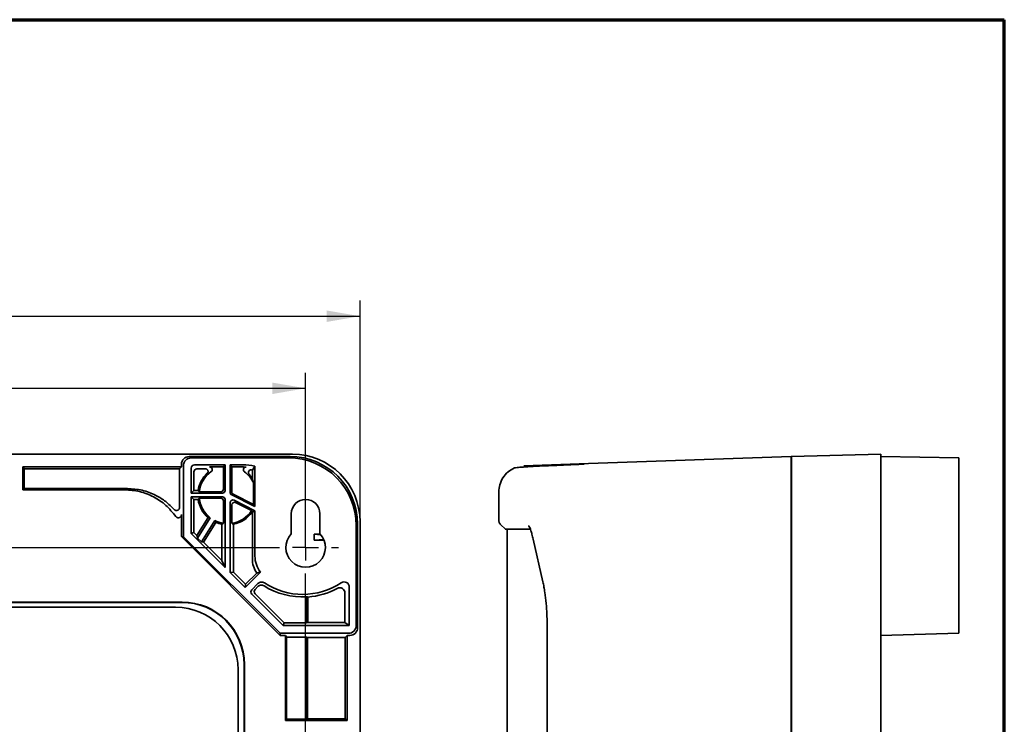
# Model space of a CAD drawing. Header units: millimetres. Extents: x 8 to 210, y -1 to 292.
# Tile 5 of 5: x 110 to 205, y 224 to 292. Entities that reach past the tile are written whole.
import ezdxf

# ---------------------------------------------------------------- set-up
doc = ezdxf.new("R2010")
doc.units = ezdxf.units.MM
doc.layers.add('ЦВЕТ_ОСНОВНОЙ_НАДПИСИ_И_РАМКИ', color=7, linetype='Continuous')
doc.layers.add('ЧЕРТЕЖ', color=234, linetype='Continuous', lineweight=25)
doc.styles.add('SLDTEXTSTYLE1', font='TXT', dxfattribs={"width": 0.7})
doc.dimstyles.new('SLDDIMSTYLE0', dxfattribs={"dimtxt": 3.5, "dimasz": 3.2, "dimexe": 0, "dimexo": 0.0625, "dimgap": 0.875, "dimtad": 2, "dimdec": 1, "dimlfac": 2, "dimrnd": 1e-09, "dimzin": 12, "dimdsep": 46, "dimtxsty": 'SLDTEXTSTYLE1', "dimsah": 1, "dimcen": 0.09, "dimadec": 0, "dimazin": 3, "dimtfac": 1, "dimtdec": 1, "dimtofl": 0, "dimtmove": 0, "dimatfit": 3, "dimfxl": 0, "dimfrac": 2, "dimtolj": 1, "dimtzin": 12, "dimarcsym": 0})
doc.dimstyles.new('SLDDIMSTYLE1', dxfattribs={"dimtxt": 3.5, "dimasz": 3.2, "dimexe": 0, "dimexo": 0.0625, "dimgap": 0.875, "dimtad": 2, "dimdec": 1, "dimlfac": 2, "dimrnd": 1e-09, "dimzin": 12, "dimdsep": 46, "dimtxsty": 'SLDTEXTSTYLE1', "dimsah": 1, "dimcen": 0.09, "dimadec": 0, "dimazin": 3, "dimtol": 1, "dimtp": 0.2, "dimtm": 0.2, "dimtfac": 1, "dimtdec": 1, "dimtofl": 0, "dimtmove": 0, "dimatfit": 3, "dimfxl": 0, "dimfrac": 2, "dimtolj": 1, "dimarcsym": 0})

# ---------------------------------------------------------------- blocks, each defined once
blk = doc.blocks.new('_D_2')
at = {"layer": 'ЧЕРТЕЖ'}
for p, q in [((43.575, 251.721), (43.575, 264.987)), ((143.036, 243.723), (143.036, 264.987)), ((43.575, 263.487), (143.036, 263.487)), ((43.575, 243.723), (43.575, 248.721))]:
    blk.add_line(p, q, dxfattribs=at)
for points in [[(43.575, 263.487), (46.775, 262.937), (46.775, 264.037)], [(143.036, 263.487), (139.836, 264.037), (139.836, 262.937)]]:
    blk.add_solid(points, dxfattribs=at)
at = {"layer": 'ЧЕРТЕЖ', "insert": (89.965, 267.998), "char_height": 3.5, "attachment_point": 1, "style": 'SLDTEXTSTYLE1'}
blk.add_mtext('198,9', dxfattribs=at)
blk = doc.blocks.new('_D_3')
at = {"layer": 'ЧЕРТЕЖ'}
for p, q in [((48.805, 251.721), (48.805, 258.052)), ((137.805, 241.242), (137.805, 258.052)), ((48.805, 256.552), (137.805, 256.552)), ((48.805, 241.242), (48.805, 248.721))]:
    blk.add_line(p, q, dxfattribs=at)
for points in [[(48.805, 256.552), (52.005, 256.002), (52.005, 257.102)], [(137.805, 256.552), (134.605, 257.102), (134.605, 256.002)]]:
    blk.add_solid(points, dxfattribs=at)
at = {"layer": 'ЧЕРТЕЖ', "attachment_point": 1, "style": 'SLDTEXTSTYLE1'}
for s, insert, char_height in [('178', (82.554, 261.063), 3.5), ('±0,2', (91.561, 260.022), 2.45)]:
    blk.add_mtext(s, dxfattribs=dict(at, insert=insert, char_height=char_height))
blk = doc.blocks.new('SW_CENTERMARKSYMBOL_0')
at = {"layer": 'ЧЕРТЕЖ', "color": 0}
for p, q in [((89, 59), (89, 59.65)), ((89, 56.5), (89, 57.75)), ((2.5, 56.5), (86.5, 56.5)), ((89, 56.5), (87.75, 56.5)), ((89, 56.5), (89, 55.25)), ((89, 56.5), (90.25, 56.5)), ((91.5, 56.5), (92.15, 56.5)), ((89, 2.5), (89, 54))]:
    blk.add_line(p, q, dxfattribs=at)

msp = doc.modelspace()

# ---------------------------------------------------------------- linework, layer by layer
at = {"color": 7, "linetype": 'Continuous', "lineweight": 35}
for p, q in [((50.073, 250.221), (136.538, 250.221)), ((184.536, 249.997), (193.111, 250.221)), ((184.536, 243.499), (184.536, 249.997)), ((193.111, 250.221), (193.111, 243.723)), ((125.861, 248.992), (125.861, 249.242)), ((126.058, 249.111), (126.058, 242.283)), ((136.307, 249.992), (126.611, 249.992)), ((126.808, 249.861), (136.176, 249.861)), ((127.107, 249.188), (130.055, 249.188)), ((130.055, 249.188), (129.898, 248.992)), ((130.055, 249.188), (130.055, 246.716)), ((130.555, 249.188), (130.555, 246.517)), ((130.555, 249.188), (130.713, 248.992)), ((130.555, 249.188), (131.754, 249.188)), ((132.93, 249.081), (132.93, 245.175)), ((158.799, 249.095), (165.001, 249.312)), ((165.001, 249.312), (184.486, 249.992)), ((184.486, 249.992), (184.486, 243.496)), ((184.486, 249.15), (184.536, 249.15)), ((193.111, 249.992), (200.611, 249.861)), ((200.611, 249.861), (200.611, 243.362)), ((110.605, 248.992), (125.861, 248.992)), ((110.605, 248.992), (110.605, 246.791)), ((110.605, 248.992), (110.723, 248.815)), ((125.685, 248.815), (110.723, 248.815)), ((110.723, 246.909), (110.723, 248.815)), ((125.861, 248.992), (125.685, 248.815)), ((125.685, 245.109), (125.685, 248.815)), ((126.807, 246.466), (126.807, 248.888)), ((127.056, 246.715), (127.056, 248.515)), ((128.172, 248.815), (127.356, 248.815)), ((129.898, 248.992), (128.575, 248.992)), ((129.898, 246.847), (129.898, 248.992)), ((130.713, 246.584), (130.713, 248.992)), ((131.557, 248.992), (130.713, 248.992)), ((132.682, 247.897), (132.682, 248.683)), ((132.8, 245.386), (132.8, 247.45)), ((110.723, 246.909), (110.605, 246.791)), ((110.605, 246.791), (120.401, 246.791)), ((120.684, 246.909), (110.723, 246.909)), ((127.056, 246.715), (126.807, 246.466)), ((129.805, 246.466), (126.807, 246.466)), ((127.056, 246.715), (127.469, 246.715)), ((127.573, 246.597), (129.648, 246.597)), ((132.93, 245.175), (130.694, 246.293)), ((130.851, 246.361), (132.8, 245.386)), ((156.386, 246.598), (156.386, 243.874)), ((129.805, 246.116), (126.807, 246.116)), ((126.807, 246.116), (126.807, 242.578)), ((127.056, 245.867), (126.807, 246.116)), ((127.056, 245.867), (127.469, 245.867)), ((127.056, 242.681), (127.056, 245.867)), ((127.573, 245.985), (129.648, 245.985)), ((129.898, 243.572), (129.898, 245.735)), ((130.055, 245.866), (130.055, 239.329)), ((130.555, 245.566), (130.555, 238.829)), ((130.713, 243.572), (130.713, 245.341)), ((132.93, 244.783), (130.917, 245.79)), ((131.074, 245.565), (132.613, 244.795)), ((132.8, 245.386), (132.93, 245.175)), ((125.861, 242.294), (125.861, 244.406)), ((132.653, 244.644), (132.682, 244.629)), ((132.682, 244.629), (132.93, 244.783)), ((132.682, 240.167), (132.682, 244.629)), ((132.93, 240.416), (132.93, 244.783)), ((136.43, 244.492), (136.43, 242.553)), ((139.18, 242.553), (139.18, 244.492)), ((128.436, 244.116), (127.35, 242.386)), ((127.414, 242.155), (128.638, 244.105)), ((127.777, 241.793), (129.061, 243.839)), ((129.159, 243.662), (127.97, 241.767)), ((129.757, 239.979), (129.757, 243.476)), ((130.854, 238.882), (130.854, 243.476)), ((142.806, 243.493), (142.806, 233.546)), ((143.036, 243.723), (143.036, 184.761)), ((156.562, 243.45), (157.014, 242.998)), ((184.486, 184.988), (184.486, 243.496)), ((184.536, 184.985), (184.536, 243.499)), ((193.111, 243.723), (193.111, 184.761)), ((127.056, 242.681), (126.807, 242.578)), ((126.807, 242.578), (130.055, 239.329)), ((127.056, 242.681), (127.35, 242.386)), ((139.256, 242.469), (138.637, 242.516)), ((138.637, 241.95), (138.637, 242.516)), ((142.675, 233.742), (142.675, 243.362)), ((157.005, 243.002), (157.137, 242.995)), ((157.186, 242.995), (157.186, 185.489)), ((200.611, 233.742), (200.611, 243.362)), ((126.058, 242.283), (125.861, 242.294)), ((125.861, 242.294), (135.36, 232.796)), ((135.348, 232.992), (126.058, 242.283)), ((127.35, 242.386), (127.414, 242.155)), ((127.777, 241.793), (127.414, 242.155)), ((127.97, 241.767), (127.777, 241.793)), ((127.97, 241.767), (129.757, 239.979)), ((139.54, 242.018), (138.637, 241.95)), ((159.688, 242.037), (160.616, 237.951)), ((129.757, 239.979), (130.055, 239.329)), ((130.854, 238.882), (130.555, 238.829)), ((130.555, 238.829), (131.987, 237.397)), ((130.854, 238.882), (132.023, 237.714)), ((133.463, 238.873), (131.987, 237.397)), ((132.023, 237.714), (133.097, 238.788)), ((131.987, 237.397), (132.023, 237.714)), ((133.207, 237.768), (132.624, 237.185)), ((132.624, 236.761), (135.641, 233.743)), ((132.94, 237.22), (133.198, 237.478)), ((132.94, 236.796), (135.744, 233.992)), ((141.59, 236.87), (141.59, 234.018)), ((142.003, 237.438), (142.003, 233.743)), ((125.922, 235.996), (61.759, 235.996)), ((61.786, 235.97), (125.896, 235.97)), ((137.885, 236.498), (137.885, 233.992)), ((138.016, 234.018), (138.016, 236.48)), ((125.305, 235.492), (62.305, 235.492)), ((135.744, 233.992), (135.641, 233.743)), ((137.885, 233.992), (135.744, 233.992)), ((137.885, 233.992), (138.016, 234.018)), ((141.59, 234.018), (138.016, 234.018)), ((142.003, 233.743), (141.59, 234.018)), ((161.029, 233.921), (161.029, 194.563)), ((135.348, 232.992), (141.925, 232.992)), ((135.36, 232.796), (135.348, 232.992)), ((135.641, 233.743), (142.003, 233.743)), ((200.611, 232.992), (193.111, 232.796)), ((200.611, 233.742), (200.611, 232.992)), ((135.855, 232.796), (135.36, 232.796)), ((135.855, 232.796), (135.973, 232.619)), ((135.855, 232.796), (135.855, 224.617)), ((137.885, 232.619), (135.973, 232.619)), ((135.973, 224.735), (135.973, 232.619)), ((137.994, 232.586), (137.885, 232.619)), ((137.885, 232.619), (137.885, 224.735)), ((141.597, 232.586), (137.994, 232.586)), ((137.994, 224.757), (137.994, 232.586)), ((141.597, 232.586), (141.806, 232.796)), ((141.597, 232.586), (141.597, 224.757)), ((142.056, 232.796), (141.806, 232.796)), ((141.806, 224.617), (141.806, 232.796)), ((193.111, 231.992), (193.116, 231.992)), ((193.111, 231.975), (193.116, 231.975)), ((193.116, 231.992), (193.116, 231.975)), ((193.116, 231.975), (193.116, 230.225)), ((193.111, 230.225), (193.116, 230.225)), ((193.111, 230.211), (193.116, 230.211)), ((193.116, 230.225), (193.116, 230.211)), ((131.305, 206.492), (131.305, 229.492)), ((131.888, 229.978), (131.888, 205.909)), ((131.914, 205.883), (131.914, 230.004)), ((193.111, 229.172), (193.116, 229.172)), ((193.116, 229.172), (193.116, 228.48)), ((193.111, 228.48), (193.116, 228.48)), ((193.116, 228.48), (193.116, 227.344)), ((193.111, 227.344), (193.116, 227.344)), ((193.111, 227.307), (193.116, 227.307)), ((135.973, 224.735), (135.855, 224.617)), ((141.806, 224.617), (135.855, 224.617)), ((135.973, 224.735), (137.885, 224.735)), ((137.994, 224.757), (137.885, 224.735)), ((137.994, 224.757), (141.597, 224.757)), ((141.806, 224.617), (141.597, 224.757))]:
    msp.add_line(p, q, dxfattribs=at)
at = {"color": 7, "linetype": 'Continuous', "lineweight": 35, "flags": 128}
msp.add_lwpolyline([(132.682, 248.683), (132.821, 248.906), (132.93, 249.081)], dxfattribs=at)
at = {"color": 7, "linetype": 'Continuous', "lineweight": 35}
for centre, radius, start, end in [((131.754, 242.687), 6.501, 79.57199, 90.00032), ((130.305, 246.291), 2.868, 133.17835, 171.50001), ((130.305, 246.291), 2.75, 125.23563, 173.60986), ((128.575, 248.742), 0.25, 305.14359, 90.05768), ((131.557, 242.49), 6.502, 85.343, 90.00006), ((132.065, 248.721), 0.25, 85.25885, 234.22051), ((130.305, 246.291), 2.75, 24.91405, 54.08606), ((130.305, 246.291), 2.868, 34.04523, 43.92984), ((130.805, 246.517), 0.25, 180.00007, 243.43726), ((130.962, 246.584), 0.25, 180.00007, 243.43726), ((130.305, 246.291), 2.868, 188.49999, 229.32804), ((130.305, 246.291), 2.75, 186.39014, 232.66999), ((137.805, 244.492), 1.375, 0, 180), ((130.305, 246.291), 2.75, 278.5132, 327.04481), ((130.305, 246.291), 2.868, 281.02623, 324.93495), ((130.305, 246.291), 2.75, 243.10181, 261.4868), ((130.305, 246.291), 2.868, 246.44376, 258.97377), ((137.805, 241.242), 1.9, 136.3595, 43.6405), ((137.514, 243.462), 6.725, 236.82566, 303.51408), ((141.503, 237.438), 0.5, 359.98727, 123.54712), ((137.514, 243.462), 6.974, 237.98747, 273.05171), ((137.514, 243.462), 7, 274.11655, 298.48388), ((125.305, 229.492), 6, 360, 90)]:
    msp.add_arc(centre, radius, start, end, dxfattribs=at)
for centre, major_axis, ratio, start_param, end_param in [((136.534, 243.719), (4.599, 4.599), 0.999315, 5.49813, 7.068241), ((126.612, 249.242), (-0.624, 0.416), 0.999505, 5.300561, 6.870901), ((126.808, 249.111), (-0.624, 0.416), 0.999505, 5.300561, 6.870901), ((127.107, 248.888), (0.166, -0.25), 0.999505, 2.553877, 4.124217), ((136.174, 243.36), (4.598, 4.598), 0.999695, 5.497939, 7.068431), ((136.305, 243.491), (-4.598, -4.598), 0.999695, 2.356347, 3.926839), ((127.356, 248.515), (-0.166, 0.25), 0.999505, 5.69547, 7.265809), ((131.376, 242.313), (-4.59, -4.608), 0.999314, 3.723207, 3.736427), ((129.648, 246.847), (0.192, -0.16), 0.999628, 5.407288, 6.977719), ((129.805, 246.717), (0.192, -0.16), 0.999628, 5.407288, 6.977719), ((129.648, 245.735), (0.192, 0.16), 0.999628, 5.588652, 7.159083), ((129.805, 245.866), (0.192, 0.16), 0.999628, 5.588652, 7.159083), ((130.805, 245.566), (-0.143, 0.205), 0.999332, 5.210104, 7.243954), ((130.963, 245.341), (0.143, -0.205), 0.999332, 2.068512, 4.102361), ((127.681, 247.939), (3.938, -2.471), 0.745432, 5.324735, 5.371998), ((132.93, 244.644), (3.938, -2.471), 0.745432, 4.05278, 4.100043), ((123.732, 246.291), (7.888, 0), 0.552827, 5.58151, 5.609755), ((136.879, 246.291), (7.888, 0), 0.552827, 3.815023, 3.843267), ((134.797, 242.487), (6.75, 0), 0.005237, 0.856823, 0.965682), ((134.797, 241.979), (6.75, 0), 0.005237, 5.317503, 5.497107), ((135.182, 240.168), (-1.768, -1.768), 0.999695, 5.497939, 6.082244), ((135.431, 240.416), (-1.768, -1.768), 0.999695, 5.497939, 6.162895), ((135.806, 240.791), (5.187, 1.964), 0.203208, 4.087854, 4.168506), ((132.836, 236.973), (-0.298, -0.033), 0.99975, 5.387234, 6.957787), ((133.153, 237.008), (-0.298, -0.033), 0.99975, 5.387234, 6.957787), ((125.879, 229.961), (4.254, 4.254), 0.997265, 5.499157, 7.067214), ((125.906, 229.988), (-4.254, -4.254), 0.997265, 2.357564, 3.925621), ((138.947, 243.462), (7.186, 0), 0.979895, 4.564, 4.582441), ((141.925, 233.742), (-0.416, 0.624), 0.999505, 2.553877, 4.124217), ((142.056, 233.546), (0.416, -0.624), 0.999505, 5.69547, 7.265809)]:
    msp.add_ellipse(centre, major_axis=major_axis, ratio=ratio, start_param=start_param, end_param=end_param, dxfattribs=at)
at = {"color": 7, "linetype": 'Continuous', "lineweight": 35, "extrusion": (-1.20607e-05, 6.52023e-06, 1)}
msp.add_ellipse((132.551, 248.454), major_axis=(-0.209, 0.138, 0), ratio=0.996844, start_param=5.108231, end_param=7.632231, dxfattribs=at)
at = {"color": 7, "linetype": 'Continuous', "lineweight": 35, "extrusion": (5.07818e-07, 8.53603e-07, 1)}
msp.add_ellipse((141.09, 236.87), major_axis=(0.305, 0.397, 0), ratio=0.999075, start_param=5.367732, end_param=7.434872, dxfattribs=at)
at = {"color": 7, "linetype": 'Continuous', "lineweight": 35}
for points, knots in [([(164.578, 249.257), (163.899, 249.228), (162.542, 249.171), (160.934, 249.098), (159.64, 249.033), (158.702, 248.977), (158.082, 248.931), (157.965, 248.908), (157.907, 248.897)], [0, 0, 0, 0, 0.166463, 0.333004, 0.499628, 0.666334, 0.833124, 1, 1, 1, 1]), ([(128.343, 248.383), (128.36, 248.401), (128.393, 248.438), (128.42, 248.51), (128.425, 248.585), (128.408, 248.658), (128.37, 248.724), (128.315, 248.774), (128.247, 248.808), (128.197, 248.813), (128.172, 248.815)], [0, 0, 0, 0, 0.125172, 0.250212, 0.375159, 0.500004, 0.624849, 0.749793, 0.87483, 1, 1, 1, 1]), ([(157.907, 248.897), (157.686, 248.779), (157.242, 248.543), (156.754, 247.964), (156.442, 247.298), (156.404, 246.825), (156.386, 246.596)], [0, 0, 0, 0, 0.255141, 0.514168, 0.765651, 1, 1, 1, 1]), ([(132.8, 247.45), (132.79, 247.492), (132.769, 247.582), (132.74, 247.695), (132.71, 247.802), (132.691, 247.865), (132.682, 247.897)], [0, 0, 0, 0, 0.247538, 0.520319, 0.752362, 1, 1, 1, 1]), ([(125.316, 244.234), (125.014, 244.606), (124.411, 245.351), (123.202, 246.156), (121.846, 246.689), (120.883, 246.757), (120.401, 246.791)], [0, 0, 0, 0, 0.2487912, 0.4982763, 0.7491516, 1, 1, 1, 1]), ([(120.684, 246.909), (121.156, 246.877), (122.1, 246.813), (123.339, 246.335), (124.376, 245.697), (124.9, 245.171), (125.162, 244.908)], [0, 0, 0, 0, 0.280022, 0.560024, 0.780058, 1, 1, 1, 1]), ([(127.469, 246.715), (127.488, 246.693), (127.522, 246.654), (127.557, 246.615), (127.573, 246.597)], [0, 0, 0, 0, 0.56, 1, 1, 1, 1]), ([(127.469, 245.867), (127.488, 245.889), (127.522, 245.929), (127.557, 245.968), (127.573, 245.985)], [0, 0, 0, 0, 0.56, 1, 1, 1, 1]), ([(125.162, 244.908), (125.184, 244.888), (125.228, 244.846), (125.314, 244.812), (125.405, 244.804), (125.494, 244.824), (125.574, 244.869), (125.636, 244.936), (125.677, 245.018), (125.682, 245.079), (125.685, 245.109)], [0, 0, 0, 0, 0.125176, 0.250218, 0.375146, 0.499973, 0.624804, 0.749748, 0.874809, 1, 1, 1, 1]), ([(125.861, 244.406), (125.859, 244.375), (125.853, 244.311), (125.807, 244.225), (125.74, 244.158), (125.654, 244.115), (125.558, 244.1), (125.464, 244.117), (125.378, 244.161), (125.337, 244.21), (125.316, 244.234)], [0, 0, 0, 0, 0.125168, 0.25023, 0.375164, 0.500009, 0.624852, 0.749782, 0.874838, 1, 1, 1, 1]), ([(132.613, 244.795), (132.621, 244.767), (132.634, 244.716), (132.647, 244.666), (132.653, 244.644)], [0, 0, 0, 0, 0.56, 1, 1, 1, 1]), ([(156.386, 243.875), (156.388, 243.836), (156.393, 243.757), (156.429, 243.644), (156.484, 243.538), (156.536, 243.48), (156.562, 243.451)], [0, 0, 0, 0, 0.247575, 0.5, 0.752425, 1, 1, 1, 1]), ([(159.505, 243.001), (159.158, 243.001), (158.463, 243.001), (157.732, 243.001), (157.246, 243.001), (157.015, 243.001), (157.036, 243.001), (157.042, 243.001)], [0, 0, 0, 0, 0.224, 0.448, 0.671999, 0.895999, 1, 1, 1, 1]), ([(159.419, 242.995), (159.148, 242.995), (158.53, 242.995), (157.859, 242.995), (157.371, 242.995), (157.14, 242.995), (157.161, 242.995), (157.167, 242.995)], [0, 0, 0, 0, 0.184765, 0.420091, 0.655417, 0.890742, 1, 1, 1, 1]), ([(159.235, 243.359), (159.251, 243.339), (159.289, 243.291), (159.377, 243.117), (159.475, 242.854), (159.579, 242.514), (159.65, 242.203), (159.688, 242.037)], [0, 0, 0, 0, 0.162714, 0.382012, 0.560785, 0.766445, 1, 1, 1, 1]), ([(133.207, 237.768), (133.257, 237.808), (133.357, 237.888), (133.536, 237.923), (133.701, 237.904), (133.789, 237.857), (133.834, 237.833)], [0, 0, 0, 0, 0.279802, 0.55948, 0.779718, 1, 1, 1, 1]), ([(160.616, 237.951), (160.653, 237.786), (160.726, 237.466), (160.842, 236.779), (160.947, 235.913), (161.017, 234.888), (161.025, 234.228), (161.029, 233.921)], [0, 0, 0, 0, 0.153181, 0.297676, 0.562095, 0.795917, 1, 1, 1, 1]), ([(133.817, 237.549), (133.76, 237.576), (133.646, 237.631), (133.467, 237.626), (133.312, 237.574), (133.236, 237.51), (133.198, 237.478)], [0, 0, 0, 0, 0.279805, 0.559494, 0.779726, 1, 1, 1, 1])]:
    msp.add_open_spline(points, degree=3, knots=knots, dxfattribs=at)
at = {"layer": 'ЦВЕТ_ОСНОВНОЙ_НАДПИСИ_И_РАМКИ', "lineweight": 70}
for p in [(20, 292), (205, 5)]:
    msp.add_line(p, (205, 292), dxfattribs=at)
at = {"layer": 'ЦВЕТ_ОСНОВНОЙ_НАДПИСИ_И_РАМКИ', "lineweight": 25}
msp.add_line((90, 292), (157, 292), dxfattribs=at)

# ---------------------------------------------------------------- block references
at = {"layer": 'ЧЕРТЕЖ'}
msp.add_blockref('SW_CENTERMARKSYMBOL_0', (48.805, 184.742), dxfattribs=at)

# ---------------------------------------------------------------- dimensions: what is measured, and where the dimension line sits
for base, p1, p2, dimstyle, picture, middle in [((143.036, 263.487), (43.575, 243.723), (143.036, 243.723), 'SLDDIMSTYLE0', '_D_2', (95.161, 263.487)), ((137.805, 256.552), (48.805, 241.242), (137.805, 241.242), 'SLDDIMSTYLE1', '_D_3', (89.968, 256.552))]:
    dim = msp.add_linear_dim(base=base, p1=p1, p2=p2, dimstyle=dimstyle, dxfattribs=at)
    dim.commit()
    dim.dimension.update_dxf_attribs({"geometry": picture, "text_midpoint": middle, "dimtype": 160})

doc.saveas('drawing.dxf')
